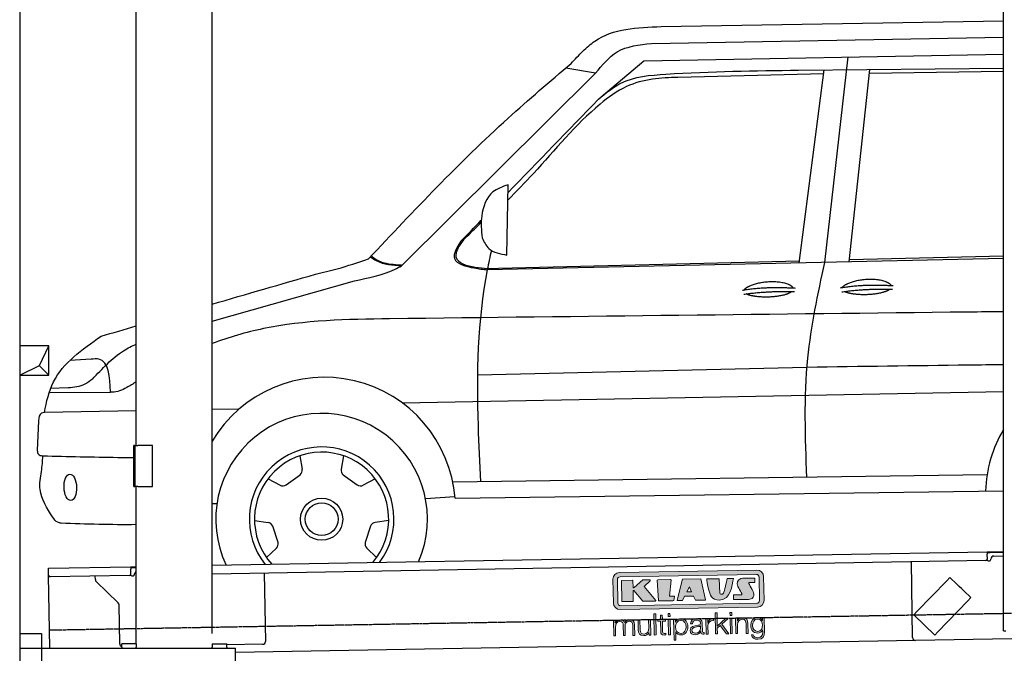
# Model space of a CAD drawing. Header units: millimetres. Extents: x 1073 to 6773, y 5741 to 11866.
# Tile 2 of 4: x 1073 to 4451, y 7995 to 10169. Entities that reach past the tile are written whole.
import ezdxf

# ---------------------------------------------------------------- set-up
doc = ezdxf.new("R2010")
doc.units = ezdxf.units.MM
doc.linetypes.add('GEN3', pattern=[6.25, 5, -1.25])
doc.layers.get('0').update_dxf_attribs({"lineweight": 25})
doc.layers.add('3', color=6, linetype='GEN3', lineweight=25)
doc.layers.add('breakthrough', color=1, linetype='Continuous', lineweight=25)
doc.layers.add('Car', color=10, linetype='Continuous')
doc.layers.add('Logo', color=7, linetype='Continuous')

# ---------------------------------------------------------------- blocks, each defined once
blk = doc.blocks.new('KLAUS')
at = {"layer": 'Logo', "true_color": 0x7b7b7a}
h = blk.add_hatch(color=8, dxfattribs=at)
h.dxf.hatch_style = 2
edge = h.paths.add_edge_path()
edge.add_spline(control_points=[(3.6, 29.09), (2.88, 29.09), (2.3, 28.51), (2.3, 27.8), (2.3, 27.8), (2.3, 16.11), (2.3, 16.11), (2.3, 15.39), (2.88, 14.81), (3.6, 14.81), (3.6, 14.81), (71.16, 14.81), (71.16, 14.81), (71.88, 14.81), (72.46, 15.39), (72.46, 16.11), (72.46, 16.11), (72.46, 27.8), (72.46, 27.8), (72.46, 28.51), (71.88, 29.09), (71.16, 29.09), (71.16, 29.09), (3.6, 29.09), (3.6, 29.09), (3.6, 29.09), (3.6, 29.09), (3.6, 29.09)], knot_values=[0, 0, 0, 0, 1, 1, 1, 2, 2, 2, 3, 3, 3, 4, 4, 4, 5, 5, 5, 6, 6, 6, 7, 7, 7, 8, 8, 8, 9, 9, 9, 9], degree=3, periodic=0)
edge = h.paths.add_edge_path()
edge.add_spline(control_points=[(3.35, 31.23), (3.35, 31.23), (71.47, 31.23), (71.47, 31.23), (73.26, 31.23), (74.71, 29.77), (74.71, 27.99), (74.71, 27.99), (74.71, 16.17), (74.71, 16.17), (74.71, 14.38), (73.26, 12.93), (71.47, 12.93), (71.47, 12.93), (3.35, 12.93), (3.35, 12.93), (1.56, 12.93), (0.11, 14.38), (0.11, 16.17), (0.11, 16.17), (0.11, 27.99), (0.11, 27.99), (0.11, 29.77), (1.56, 31.23), (3.35, 31.23), (3.35, 31.23), (3.35, 31.23), (3.35, 31.23)], knot_values=[0, 0, 0, 0, 1, 1, 1, 2, 2, 2, 3, 3, 3, 4, 4, 4, 5, 5, 5, 6, 6, 6, 7, 7, 7, 8, 8, 8, 9, 9, 9, 9], degree=3, periodic=0)
h = blk.add_hatch(color=8, dxfattribs=at)
h.dxf.hatch_style = 2
edge = h.paths.add_edge_path()
edge.add_spline(control_points=[(4.5, 27.33), (4.5, 27.33), (9.7, 27.33), (9.7, 27.33), (9.84, 27.33), (9.96, 27.22), (9.96, 27.08), (9.96, 27.08), (9.96, 23.69), (9.96, 23.69), (9.96, 23.69), (9.94, 23.64), (10.04, 23.59), (10.14, 23.53), (10.2, 23.57), (10.2, 23.57), (10.2, 23.57), (10.51, 23.75), (10.51, 23.75), (10.51, 23.75), (14.94, 27.33), (14.94, 27.33), (14.94, 27.33), (18.41, 27.33), (18.41, 27.33), (18.41, 27.33), (18.49, 27.33), (18.56, 27.2), (18.65, 27.04), (18.53, 26.91), (18.53, 26.91), (18.53, 26.91), (15.49, 24.11), (15.49, 24.11), (15.49, 24.11), (21.14, 17.06), (21.14, 17.06), (21.14, 17.06), (21.13, 16.91), (21.13, 16.91), (21.08, 16.84), (20.99, 16.82), (20.99, 16.82), (20.99, 16.82), (14.7, 16.82), (14.7, 16.82), (14.7, 16.82), (10.26, 22.17), (10.26, 22.17), (10.26, 22.17), (10.19, 22.24), (10.08, 22.21), (9.97, 22.18), (9.96, 22.11), (9.96, 22.11), (9.96, 22.11), (9.96, 17.08), (9.96, 17.08), (9.96, 16.94), (9.84, 16.82), (9.7, 16.82), (9.7, 16.82), (4.5, 16.82), (4.5, 16.82), (4.36, 16.82), (4.25, 16.94), (4.25, 17.08), (4.25, 17.08), (4.25, 27.08), (4.25, 27.08), (4.25, 27.22), (4.36, 27.33), (4.5, 27.33), (4.5, 27.33), (4.5, 27.33), (4.5, 27.33)], knot_values=[0, 0, 0, 0, 1, 1, 1, 2, 2, 2, 3, 3, 3, 4, 4, 4, 5, 5, 5, 6, 6, 6, 7, 7, 7, 8, 8, 8, 9, 9, 9, 10, 10, 10, 11, 11, 11, 12, 12, 12, 13, 13, 13, 14, 14, 14, 15, 15, 15, 16, 16, 16, 17, 17, 17, 18, 18, 18, 19, 19, 19, 20, 20, 20, 21, 21, 21, 22, 22, 22, 23, 23, 23, 24, 24, 24, 25, 25, 25, 25], degree=3, periodic=0)
h = blk.add_hatch(color=8, dxfattribs=at)
h.dxf.hatch_style = 2
h.paths.add_polyline_path([(22.42, 17.06), (21.97, 27.15), (22.24, 27.33), (28.55, 27.33), (28.86, 26.97), (28.01, 19.08), (30.26, 19.07), (30.44, 18.95), (30.08, 16.95), (29.49, 16.82), (22.6, 16.82)])
h = blk.add_hatch(color=8, dxfattribs=at)
h.paths.add_polyline_path([(36.52, 21.01), (38.93, 21.01), (37.87, 23.57)])
h.paths.add_polyline_path([(34.52, 27.33), (43.65, 27.33), (45.76, 16.94), (45.57, 16.82), (40.83, 16.82), (39.89, 18.95), (35.42, 18.95), (34.27, 16.82), (31.78, 16.82), (31.66, 17)])
h = blk.add_hatch(color=8, dxfattribs=at)
h.dxf.hatch_style = 2
edge = h.paths.add_edge_path()
edge.add_spline(control_points=[(52.69, 27.32), (52.69, 27.32), (52.88, 20.14), (52.88, 20.14), (53.01, 19.89), (53.2, 19.77), (53.43, 19.71), (53.91, 19.59), (54.43, 19.57), (54.64, 20.03), (55.23, 21.34), (56.27, 25.45), (56.6, 27.33), (56.6, 27.33), (59.77, 27.33), (59.77, 27.33), (58.77, 23.9), (58.56, 16.82), (52.63, 16.76), (48.72, 16.72), (48.01, 19.35), (47.27, 22.24), (46.89, 23.68), (46.54, 27.33), (46.54, 27.33), (46.54, 27.33), (52.69, 27.32), (52.69, 27.32), (52.69, 27.32), (52.69, 27.32), (52.69, 27.32)], knot_values=[0, 0, 0, 0, 1, 1, 1, 2, 2, 2, 3, 3, 3, 4, 4, 4, 5, 5, 5, 6, 6, 6, 7, 7, 7, 8, 8, 8, 9, 9, 9, 10, 10, 10, 10], degree=3, periodic=0)
h = blk.add_hatch(color=8, dxfattribs=at)
h.dxf.hatch_style = 2
edge = h.paths.add_edge_path()
edge.add_spline(control_points=[(64.46, 27.33), (64.46, 27.33), (70.31, 27.33), (70.31, 27.33), (70.31, 26.52), (70.31, 26.02), (70.31, 25.12), (70.31, 25.12), (67.3, 25.12), (67.3, 25.12), (67.24, 25.04), (67.25, 25.11), (67.25, 24.91), (67.25, 24.88), (69.73, 20.38), (69.73, 19.57), (69.73, 16.4), (67.22, 16.81), (65.9, 16.82), (65.9, 16.82), (59.59, 16.82), (59.59, 16.82), (59.59, 17.76), (59.59, 18.23), (59.59, 19.14), (59.59, 19.14), (63.75, 19.14), (63.75, 19.14), (63.82, 19.22), (63.81, 19.11), (63.81, 19.31), (63.81, 20.32), (61.58, 23.06), (61.58, 24.63), (61.58, 26.33), (62.83, 27.34), (64.46, 27.33), (64.46, 27.33), (64.46, 27.33), (64.46, 27.33)], knot_values=[0, 0, 0, 0, 1, 1, 1, 2, 2, 2, 3, 3, 3, 4, 4, 4, 5, 5, 5, 6, 6, 6, 7, 7, 7, 8, 8, 8, 9, 9, 9, 10, 10, 10, 11, 11, 11, 12, 12, 12, 13, 13, 13, 13], degree=3, periodic=0)
at = {"layer": 'Logo', "true_color": 0xef7c00}
h = blk.add_hatch(color=30, dxfattribs=at)
h.dxf.hatch_style = 2
h.paths.add_polyline_path([(20.07, 0), (20.99, 0), (20.99, 10.45), (20.07, 10.45)])
h = blk.add_hatch(color=30, dxfattribs=at)
h.dxf.hatch_style = 2
edge = h.paths.add_edge_path()
edge.add_spline(control_points=[(24.22, 9.82), (24.22, 9.82), (23.3, 9.82), (23.3, 9.82), (23.3, 9.82), (23.3, 7.55), (23.3, 7.55), (23.3, 7.55), (21.98, 7.55), (21.98, 7.55), (21.98, 7.55), (21.98, 6.78), (21.98, 6.78), (21.98, 6.78), (23.3, 6.78), (23.3, 6.78), (23.3, 6.78), (23.3, 1.61), (23.3, 1.61), (23.28, 0.32), (23.71, -0.09), (24.94, -0.09), (25.22, -0.09), (25.48, -0.06), (25.76, -0.06), (25.76, -0.06), (25.76, 0.73), (25.76, 0.73), (25.5, 0.7), (25.23, 0.69), (24.97, 0.69), (24.31, 0.73), (24.22, 1.08), (24.22, 1.68), (24.22, 1.68), (24.22, 6.78), (24.22, 6.78), (24.22, 6.78), (25.76, 6.78), (25.76, 6.78), (25.76, 6.78), (25.76, 7.55), (25.76, 7.55), (25.76, 7.55), (24.22, 7.55), (24.22, 7.55), (24.22, 7.55), (24.22, 9.82), (24.22, 9.82), (24.22, 9.82), (24.22, 9.82), (24.22, 9.82)], knot_values=[0, 0, 0, 0, 1, 1, 1, 2, 2, 2, 3, 3, 3, 4, 4, 4, 5, 5, 5, 6, 6, 6, 7, 7, 7, 8, 8, 8, 9, 9, 9, 10, 10, 10, 11, 11, 11, 12, 12, 12, 13, 13, 13, 14, 14, 14, 15, 15, 15, 16, 16, 16, 17, 17, 17, 17], degree=3, periodic=0)
h = blk.add_hatch(color=30, dxfattribs=at)
h.paths.add_polyline_path([(27.1, 0), (28.03, 0), (28.03, 7.55), (27.1, 7.55)])
h.paths.add_polyline_path([(27.1, 8.98), (28.03, 8.98), (28.03, 10.45), (27.1, 10.45)])
h = blk.add_hatch(color=30, dxfattribs=at)
h.dxf.hatch_style = 2
h.paths.add_polyline_path([(50.4, 0), (51.32, 0), (51.32, 2.87), (52.82, 4.11), (55.8, 0), (56.96, 0), (53.52, 4.76), (56.74, 7.55), (55.51, 7.55), (51.32, 3.89), (51.32, 10.45), (50.4, 10.45)])
h = blk.add_hatch(color=30, dxfattribs=at)
h.paths.add_polyline_path([(57.74, 0), (58.66, 0), (58.66, 7.55), (57.74, 7.55)])
h.paths.add_polyline_path([(57.74, 8.98), (58.66, 8.98), (58.66, 10.45), (57.74, 10.45)])
h = blk.add_hatch(color=30, dxfattribs=at)
h.dxf.hatch_style = 2
edge = h.paths.add_edge_path()
edge.add_spline(control_points=[(0, 0), (0, 0), (0.92, 0), (0.92, 0), (0.92, 0), (0.92, 4.22), (0.92, 4.22), (0.94, 5.8), (1.58, 7), (3.18, 7), (4.35, 7), (4.77, 6.15), (4.76, 5.12), (4.76, 5.12), (4.76, 0), (4.76, 0), (4.76, 0), (5.68, 0), (5.68, 0), (5.68, 0), (5.68, 4.27), (5.68, 4.27), (5.68, 5.68), (6.14, 7), (7.73, 7), (9.05, 7), (9.52, 6.32), (9.52, 5.08), (9.52, 5.08), (9.52, 0), (9.52, 0), (9.52, 0), (10.44, 0), (10.44, 0), (10.44, 0), (10.44, 5.12), (10.44, 5.12), (10.44, 6.91), (9.59, 7.77), (7.94, 7.77), (6.94, 7.77), (5.99, 7.29), (5.54, 6.3), (5.26, 7.29), (4.36, 7.77), (3.37, 7.77), (2.17, 7.77), (1.38, 7.19), (0.89, 6.28), (0.89, 6.28), (0.85, 6.28), (0.85, 6.28), (0.85, 6.28), (0.85, 7.55), (0.85, 7.55), (0.85, 7.55), (0, 7.55), (0, 7.55), (0, 7.55), (0, 0), (0, 0), (0, 0), (0, 0), (0, 0)], knot_values=[0, 0, 0, 0, 1, 1, 1, 2, 2, 2, 3, 3, 3, 4, 4, 4, 5, 5, 5, 6, 6, 6, 7, 7, 7, 8, 8, 8, 9, 9, 9, 10, 10, 10, 11, 11, 11, 12, 12, 12, 13, 13, 13, 14, 14, 14, 15, 15, 15, 16, 16, 16, 17, 17, 17, 18, 18, 18, 19, 19, 19, 20, 20, 20, 21, 21, 21, 21], degree=3, periodic=0)
h = blk.add_hatch(color=30, dxfattribs=at)
h.dxf.hatch_style = 2
edge = h.paths.add_edge_path()
edge.add_spline(control_points=[(18.31, 7.55), (18.31, 7.55), (17.39, 7.55), (17.39, 7.55), (17.39, 7.55), (17.39, 3.59), (17.39, 3.59), (17.39, 2.05), (16.7, 0.56), (15.12, 0.56), (13.66, 0.56), (13.15, 1.27), (13.1, 2.64), (13.1, 2.64), (13.1, 7.55), (13.1, 7.55), (13.1, 7.55), (12.18, 7.55), (12.18, 7.55), (12.18, 7.55), (12.18, 2.65), (12.18, 2.65), (12.18, 0.89), (12.93, -0.22), (14.83, -0.22), (15.96, -0.22), (16.95, 0.35), (17.44, 1.36), (17.44, 1.36), (17.47, 1.36), (17.47, 1.36), (17.47, 1.36), (17.47, 0), (17.47, 0), (17.47, 0), (18.31, 0), (18.31, 0), (18.31, 0), (18.31, 7.55), (18.31, 7.55), (18.31, 7.55), (18.31, 7.55), (18.31, 7.55)], knot_values=[0, 0, 0, 0, 1, 1, 1, 2, 2, 2, 3, 3, 3, 4, 4, 4, 5, 5, 5, 6, 6, 6, 7, 7, 7, 8, 8, 8, 9, 9, 9, 10, 10, 10, 11, 11, 11, 12, 12, 12, 13, 13, 13, 14, 14, 14, 14], degree=3, periodic=0)
h = blk.add_hatch(color=30, dxfattribs=at)
edge = h.paths.add_edge_path()
edge.add_spline(control_points=[(35.84, 3.78), (35.84, 2.21), (35.12, 0.56), (33.37, 0.56), (31.4, 0.56), (30.72, 2.21), (30.72, 3.78), (30.72, 5.49), (31.33, 7), (33.37, 7), (35.12, 7), (35.84, 5.34), (35.84, 3.78), (35.84, 3.78), (35.84, 3.78), (35.84, 3.78)], knot_values=[0, 0, 0, 0, 1, 1, 1, 2, 2, 2, 3, 3, 3, 4, 4, 4, 5, 5, 5, 5], degree=3, periodic=0)
edge = h.paths.add_edge_path()
edge.add_spline(control_points=[(29.79, -2.8), (29.79, -2.8), (30.72, -2.8), (30.72, -2.8), (30.72, -2.8), (30.72, 1.43), (30.72, 1.43), (30.72, 1.43), (30.74, 1.43), (30.74, 1.43), (31.14, 0.35), (32.24, -0.22), (33.37, -0.22), (35.66, -0.22), (36.76, 1.64), (36.76, 3.78), (36.76, 5.91), (35.66, 7.77), (33.37, 7.77), (32.15, 7.77), (31.1, 7.14), (30.67, 6.12), (30.67, 6.12), (30.64, 6.12), (30.64, 6.12), (30.64, 6.12), (30.64, 7.55), (30.64, 7.55), (30.64, 7.55), (29.79, 7.55), (29.79, 7.55), (29.79, 7.55), (29.79, -2.8), (29.79, -2.8), (29.79, -2.8), (29.79, -2.8), (29.79, -2.8)], knot_values=[0, 0, 0, 0, 1, 1, 1, 2, 2, 2, 3, 3, 3, 4, 4, 4, 5, 5, 5, 6, 6, 6, 7, 7, 7, 8, 8, 8, 9, 9, 9, 10, 10, 10, 11, 11, 11, 12, 12, 12, 12], degree=3, periodic=0)
h = blk.add_hatch(color=30, dxfattribs=at)
edge = h.paths.add_edge_path()
edge.add_spline(control_points=[(43.03, 2.93), (43.04, 1.45), (41.8, 0.56), (40.39, 0.56), (39.53, 0.56), (38.71, 1.13), (38.71, 2.05), (38.71, 3.53), (40.66, 3.51), (42.22, 3.79), (42.47, 3.84), (42.88, 3.91), (43, 4.13), (43, 4.13), (43.03, 4.13), (43.03, 4.13), (43.03, 4.13), (43.03, 2.93), (43.03, 2.93), (43.03, 2.93), (43.03, 2.93), (43.03, 2.93)], knot_values=[0, 0, 0, 0, 1, 1, 1, 2, 2, 2, 3, 3, 3, 4, 4, 4, 5, 5, 5, 6, 6, 6, 7, 7, 7, 7], degree=3, periodic=0)
edge = h.paths.add_edge_path()
edge.add_spline(control_points=[(39.03, 5.24), (39.06, 6.47), (39.91, 7), (41.05, 7), (42.14, 7), (43.03, 6.69), (43.03, 5.45), (43.03, 4.61), (42.6, 4.51), (41.84, 4.42), (39.85, 4.19), (37.79, 4.11), (37.79, 1.99), (37.79, 0.47), (38.93, -0.22), (40.32, -0.22), (41.77, -0.22), (42.43, 0.34), (43.07, 1.32), (43.07, 1.32), (43.1, 1.32), (43.1, 1.32), (43.1, 0.53), (43.25, 0), (44.19, 0), (44.43, 0), (44.58, 0.01), (44.79, 0.06), (44.79, 0.06), (44.79, 0.83), (44.79, 0.83), (44.71, 0.81), (44.6, 0.78), (44.49, 0.78), (44.13, 0.78), (43.95, 0.98), (43.95, 1.33), (43.95, 1.33), (43.95, 5.34), (43.95, 5.34), (43.95, 7.36), (42.5, 7.77), (41.17, 7.77), (39.44, 7.77), (38.2, 7.01), (38.11, 5.24), (38.11, 5.24), (39.03, 5.24), (39.03, 5.24), (39.03, 5.24), (39.03, 5.24), (39.03, 5.24)], knot_values=[0, 0, 0, 0, 1, 1, 1, 2, 2, 2, 3, 3, 3, 4, 4, 4, 5, 5, 5, 6, 6, 6, 7, 7, 7, 8, 8, 8, 9, 9, 9, 10, 10, 10, 11, 11, 11, 12, 12, 12, 13, 13, 13, 14, 14, 14, 15, 15, 15, 16, 16, 16, 17, 17, 17, 17], degree=3, periodic=0)
h = blk.add_hatch(color=30, dxfattribs=at)
h.dxf.hatch_style = 2
edge = h.paths.add_edge_path()
edge.add_spline(control_points=[(45.79, 0), (45.79, 0), (46.71, 0), (46.71, 0), (46.71, 0), (46.71, 4.03), (46.71, 4.03), (46.71, 5.59), (47.85, 6.82), (49.52, 6.73), (49.52, 6.73), (49.52, 7.66), (49.52, 7.66), (48.16, 7.72), (47.14, 7), (46.67, 5.78), (46.67, 5.78), (46.64, 5.78), (46.64, 5.78), (46.64, 5.78), (46.64, 7.55), (46.64, 7.55), (46.64, 7.55), (45.79, 7.55), (45.79, 7.55), (45.79, 7.55), (45.79, 0), (45.79, 0), (45.79, 0), (45.79, 0), (45.79, 0)], knot_values=[0, 0, 0, 0, 1, 1, 1, 2, 2, 2, 3, 3, 3, 4, 4, 4, 5, 5, 5, 6, 6, 6, 7, 7, 7, 8, 8, 8, 9, 9, 9, 10, 10, 10, 10], degree=3, periodic=0)
h = blk.add_hatch(color=30, dxfattribs=at)
h.dxf.hatch_style = 2
edge = h.paths.add_edge_path()
edge.add_spline(control_points=[(60.41, 0), (60.41, 0), (61.33, 0), (61.33, 0), (61.33, 0), (61.33, 4.41), (61.33, 4.41), (61.36, 5.89), (62.24, 7), (63.7, 7), (65.2, 7), (65.62, 6.02), (65.62, 4.71), (65.62, 4.71), (65.62, 0), (65.62, 0), (65.62, 0), (66.54, 0), (66.54, 0), (66.54, 0), (66.54, 4.86), (66.54, 4.86), (66.54, 6.66), (65.9, 7.77), (63.78, 7.77), (62.71, 7.77), (61.7, 7.16), (61.36, 6.25), (61.36, 6.25), (61.33, 6.25), (61.33, 6.25), (61.33, 6.25), (61.33, 7.55), (61.33, 7.55), (61.33, 7.55), (60.41, 7.55), (60.41, 7.55), (60.41, 7.55), (60.41, 0), (60.41, 0), (60.41, 0), (60.41, 0), (60.41, 0)], knot_values=[0, 0, 0, 0, 1, 1, 1, 2, 2, 2, 3, 3, 3, 4, 4, 4, 5, 5, 5, 6, 6, 6, 7, 7, 7, 8, 8, 8, 9, 9, 9, 10, 10, 10, 11, 11, 11, 12, 12, 12, 13, 13, 13, 14, 14, 14, 14], degree=3, periodic=0)
h = blk.add_hatch(color=30, dxfattribs=at)
edge = h.paths.add_edge_path()
edge.add_spline(control_points=[(71.32, 0.86), (69.62, 0.86), (68.83, 2.34), (68.83, 3.86), (68.83, 5.43), (69.56, 7), (71.32, 7), (73.06, 7), (73.75, 5.34), (73.75, 3.86), (73.75, 2.33), (72.91, 0.86), (71.32, 0.86), (71.32, 0.86), (71.32, 0.86), (71.32, 0.86)], knot_values=[0, 0, 0, 0, 1, 1, 1, 2, 2, 2, 3, 3, 3, 4, 4, 4, 5, 5, 5, 5], degree=3, periodic=0)
edge = h.paths.add_edge_path()
edge.add_spline(control_points=[(74.67, 7.55), (74.67, 7.55), (73.75, 7.55), (73.75, 7.55), (73.75, 7.55), (73.75, 6.25), (73.75, 6.25), (73.75, 6.25), (73.72, 6.25), (73.72, 6.25), (73.35, 7.09), (72.41, 7.77), (71.32, 7.77), (69.13, 7.77), (67.9, 6.05), (67.9, 3.97), (67.9, 1.82), (68.9, 0.09), (71.32, 0.09), (72.4, 0.09), (73.29, 0.72), (73.72, 1.64), (73.72, 1.64), (73.75, 1.64), (73.75, 1.64), (73.75, 1.64), (73.75, 0.61), (73.75, 0.61), (73.75, -1.23), (73.01, -2.24), (71.32, -2.24), (70.29, -2.24), (69.31, -1.85), (69.1, -0.73), (69.1, -0.73), (68.18, -0.73), (68.18, -0.73), (68.31, -2.34), (69.81, -3.02), (71.32, -3.02), (73.79, -3.02), (74.65, -1.64), (74.67, 0.61), (74.67, 0.61), (74.67, 7.55), (74.67, 7.55), (74.67, 7.55), (74.67, 7.55), (74.67, 7.55)], knot_values=[0, 0, 0, 0, 1, 1, 1, 2, 2, 2, 3, 3, 3, 4, 4, 4, 5, 5, 5, 6, 6, 6, 7, 7, 7, 8, 8, 8, 9, 9, 9, 10, 10, 10, 11, 11, 11, 12, 12, 12, 13, 13, 13, 14, 14, 14, 15, 15, 15, 16, 16, 16, 16], degree=3, periodic=0)
at = {"layer": 'Logo', "lineweight": 0}
for points in [[(22.42, 17.06), (21.97, 27.15), (22.24, 27.33), (28.55, 27.33), (28.86, 26.97), (28.01, 19.08), (30.26, 19.07), (30.44, 18.95), (30.08, 16.95), (29.49, 16.82), (22.6, 16.82), (22.42, 17.06), (22.42, 17.06)], [(34.52, 27.33), (43.65, 27.33), (45.76, 16.94), (45.57, 16.82), (40.83, 16.82), (39.89, 18.95), (35.42, 18.95), (34.27, 16.82), (31.78, 16.82), (31.66, 17), (34.52, 27.33), (34.52, 27.33)], [(36.52, 21.01), (38.93, 21.01), (37.87, 23.57), (36.52, 21.01), (36.52, 21.01)], [(20.07, 0), (20.99, 0), (20.99, 10.45), (20.07, 10.45), (20.07, 0), (20.07, 0)], [(27.1, 8.98), (28.03, 8.98), (28.03, 10.45), (27.1, 10.45), (27.1, 8.98), (27.1, 8.98)], [(50.4, 0), (51.32, 0), (51.32, 2.87), (52.82, 4.11), (55.8, 0), (56.96, 0), (53.52, 4.76), (56.74, 7.55), (55.51, 7.55), (51.32, 3.89), (51.32, 10.45), (50.4, 10.45), (50.4, 0), (50.4, 0)], [(57.74, 8.98), (58.66, 8.98), (58.66, 10.45), (57.74, 10.45), (57.74, 8.98), (57.74, 8.98)], [(27.1, 0), (28.03, 0), (28.03, 7.55), (27.1, 7.55), (27.1, 0), (27.1, 0)], [(57.74, 0), (58.66, 0), (58.66, 7.55), (57.74, 7.55), (57.74, 0), (57.74, 0)]]:
    blk.add_lwpolyline(points, dxfattribs=at)
for points, knots in [([(3.35, 31.23), (3.35, 31.23), (71.47, 31.23), (71.47, 31.23), (73.26, 31.23), (74.71, 29.77), (74.71, 27.99), (74.71, 27.99), (74.71, 16.17), (74.71, 16.17), (74.71, 14.38), (73.26, 12.93), (71.47, 12.93), (71.47, 12.93), (3.35, 12.93), (3.35, 12.93), (1.56, 12.93), (0.11, 14.38), (0.11, 16.17), (0.11, 16.17), (0.11, 27.99), (0.11, 27.99), (0.11, 29.77), (1.56, 31.23), (3.35, 31.23), (3.35, 31.23), (3.35, 31.23), (3.35, 31.23)], [0, 0, 0, 0, 1, 1, 1, 2, 2, 2, 3, 3, 3, 4, 4, 4, 5, 5, 5, 6, 6, 6, 7, 7, 7, 8, 8, 8, 9, 9, 9, 9]), ([(3.6, 29.09), (2.88, 29.09), (2.3, 28.51), (2.3, 27.8), (2.3, 27.8), (2.3, 16.11), (2.3, 16.11), (2.3, 15.39), (2.88, 14.81), (3.6, 14.81), (3.6, 14.81), (71.16, 14.81), (71.16, 14.81), (71.88, 14.81), (72.46, 15.39), (72.46, 16.11), (72.46, 16.11), (72.46, 27.8), (72.46, 27.8), (72.46, 28.51), (71.88, 29.09), (71.16, 29.09), (71.16, 29.09), (3.6, 29.09), (3.6, 29.09), (3.6, 29.09), (3.6, 29.09), (3.6, 29.09)], [0, 0, 0, 0, 1, 1, 1, 2, 2, 2, 3, 3, 3, 4, 4, 4, 5, 5, 5, 6, 6, 6, 7, 7, 7, 8, 8, 8, 9, 9, 9, 9]), ([(4.5, 27.33), (4.5, 27.33), (9.7, 27.33), (9.7, 27.33), (9.84, 27.33), (9.96, 27.22), (9.96, 27.08), (9.96, 27.08), (9.96, 23.69), (9.96, 23.69), (9.96, 23.69), (9.94, 23.64), (10.04, 23.59), (10.14, 23.53), (10.2, 23.57), (10.2, 23.57), (10.2, 23.57), (10.51, 23.75), (10.51, 23.75), (10.51, 23.75), (14.94, 27.33), (14.94, 27.33), (14.94, 27.33), (18.41, 27.33), (18.41, 27.33), (18.41, 27.33), (18.49, 27.33), (18.56, 27.2), (18.65, 27.04), (18.53, 26.91), (18.53, 26.91), (18.53, 26.91), (15.49, 24.11), (15.49, 24.11), (15.49, 24.11), (21.14, 17.06), (21.14, 17.06), (21.14, 17.06), (21.13, 16.91), (21.13, 16.91), (21.08, 16.84), (20.99, 16.82), (20.99, 16.82), (20.99, 16.82), (14.7, 16.82), (14.7, 16.82), (14.7, 16.82), (10.26, 22.17), (10.26, 22.17), (10.26, 22.17), (10.19, 22.24), (10.08, 22.21), (9.97, 22.18), (9.96, 22.11), (9.96, 22.11), (9.96, 22.11), (9.96, 17.08), (9.96, 17.08), (9.96, 16.94), (9.84, 16.82), (9.7, 16.82), (9.7, 16.82), (4.5, 16.82), (4.5, 16.82), (4.36, 16.82), (4.25, 16.94), (4.25, 17.08), (4.25, 17.08), (4.25, 27.08), (4.25, 27.08), (4.25, 27.22), (4.36, 27.33), (4.5, 27.33), (4.5, 27.33), (4.5, 27.33), (4.5, 27.33)], [0, 0, 0, 0, 1, 1, 1, 2, 2, 2, 3, 3, 3, 4, 4, 4, 5, 5, 5, 6, 6, 6, 7, 7, 7, 8, 8, 8, 9, 9, 9, 10, 10, 10, 11, 11, 11, 12, 12, 12, 13, 13, 13, 14, 14, 14, 15, 15, 15, 16, 16, 16, 17, 17, 17, 18, 18, 18, 19, 19, 19, 20, 20, 20, 21, 21, 21, 22, 22, 22, 23, 23, 23, 24, 24, 24, 25, 25, 25, 25]), ([(52.69, 27.32), (52.69, 27.32), (52.88, 20.14), (52.88, 20.14), (53.01, 19.89), (53.2, 19.77), (53.43, 19.71), (53.91, 19.59), (54.43, 19.57), (54.64, 20.03), (55.23, 21.34), (56.27, 25.45), (56.6, 27.33), (56.6, 27.33), (59.77, 27.33), (59.77, 27.33), (58.77, 23.9), (58.56, 16.82), (52.63, 16.76), (48.72, 16.72), (48.01, 19.35), (47.27, 22.24), (46.89, 23.68), (46.54, 27.33), (46.54, 27.33), (46.54, 27.33), (52.69, 27.32), (52.69, 27.32), (52.69, 27.32), (52.69, 27.32), (52.69, 27.32)], [0, 0, 0, 0, 1, 1, 1, 2, 2, 2, 3, 3, 3, 4, 4, 4, 5, 5, 5, 6, 6, 6, 7, 7, 7, 8, 8, 8, 9, 9, 9, 10, 10, 10, 10]), ([(64.46, 27.33), (64.46, 27.33), (70.31, 27.33), (70.31, 27.33), (70.31, 26.52), (70.31, 26.02), (70.31, 25.12), (70.31, 25.12), (67.3, 25.12), (67.3, 25.12), (67.24, 25.04), (67.25, 25.11), (67.25, 24.91), (67.25, 24.88), (69.73, 20.38), (69.73, 19.57), (69.73, 16.4), (67.22, 16.81), (65.9, 16.82), (65.9, 16.82), (59.59, 16.82), (59.59, 16.82), (59.59, 17.76), (59.59, 18.23), (59.59, 19.14), (59.59, 19.14), (63.75, 19.14), (63.75, 19.14), (63.82, 19.22), (63.81, 19.11), (63.81, 19.31), (63.81, 20.32), (61.58, 23.06), (61.58, 24.63), (61.58, 26.33), (62.83, 27.34), (64.46, 27.33), (64.46, 27.33), (64.46, 27.33), (64.46, 27.33)], [0, 0, 0, 0, 1, 1, 1, 2, 2, 2, 3, 3, 3, 4, 4, 4, 5, 5, 5, 6, 6, 6, 7, 7, 7, 8, 8, 8, 9, 9, 9, 10, 10, 10, 11, 11, 11, 12, 12, 12, 13, 13, 13, 13]), ([(24.22, 9.82), (24.22, 9.82), (23.3, 9.82), (23.3, 9.82), (23.3, 9.82), (23.3, 7.55), (23.3, 7.55), (23.3, 7.55), (21.98, 7.55), (21.98, 7.55), (21.98, 7.55), (21.98, 6.78), (21.98, 6.78), (21.98, 6.78), (23.3, 6.78), (23.3, 6.78), (23.3, 6.78), (23.3, 1.61), (23.3, 1.61), (23.28, 0.32), (23.71, -0.09), (24.94, -0.09), (25.22, -0.09), (25.48, -0.06), (25.76, -0.06), (25.76, -0.06), (25.76, 0.73), (25.76, 0.73), (25.5, 0.7), (25.23, 0.69), (24.97, 0.69), (24.31, 0.73), (24.22, 1.08), (24.22, 1.68), (24.22, 1.68), (24.22, 6.78), (24.22, 6.78), (24.22, 6.78), (25.76, 6.78), (25.76, 6.78), (25.76, 6.78), (25.76, 7.55), (25.76, 7.55), (25.76, 7.55), (24.22, 7.55), (24.22, 7.55), (24.22, 7.55), (24.22, 9.82), (24.22, 9.82), (24.22, 9.82), (24.22, 9.82), (24.22, 9.82)], [0, 0, 0, 0, 1, 1, 1, 2, 2, 2, 3, 3, 3, 4, 4, 4, 5, 5, 5, 6, 6, 6, 7, 7, 7, 8, 8, 8, 9, 9, 9, 10, 10, 10, 11, 11, 11, 12, 12, 12, 13, 13, 13, 14, 14, 14, 15, 15, 15, 16, 16, 16, 17, 17, 17, 17]), ([(0, 0), (0, 0), (0.92, 0), (0.92, 0), (0.92, 0), (0.92, 4.22), (0.92, 4.22), (0.94, 5.8), (1.58, 7), (3.18, 7), (4.35, 7), (4.77, 6.15), (4.76, 5.12), (4.76, 5.12), (4.76, 0), (4.76, 0), (4.76, 0), (5.68, 0), (5.68, 0), (5.68, 0), (5.68, 4.27), (5.68, 4.27), (5.68, 5.68), (6.14, 7), (7.73, 7), (9.05, 7), (9.52, 6.32), (9.52, 5.08), (9.52, 5.08), (9.52, 0), (9.52, 0), (9.52, 0), (10.44, 0), (10.44, 0), (10.44, 0), (10.44, 5.12), (10.44, 5.12), (10.44, 6.91), (9.59, 7.77), (7.94, 7.77), (6.94, 7.77), (5.99, 7.29), (5.54, 6.3), (5.26, 7.29), (4.36, 7.77), (3.37, 7.77), (2.17, 7.77), (1.38, 7.19), (0.89, 6.28), (0.89, 6.28), (0.85, 6.28), (0.85, 6.28), (0.85, 6.28), (0.85, 7.55), (0.85, 7.55), (0.85, 7.55), (0, 7.55), (0, 7.55), (0, 7.55), (0, 0), (0, 0), (0, 0), (0, 0), (0, 0)], [0, 0, 0, 0, 1, 1, 1, 2, 2, 2, 3, 3, 3, 4, 4, 4, 5, 5, 5, 6, 6, 6, 7, 7, 7, 8, 8, 8, 9, 9, 9, 10, 10, 10, 11, 11, 11, 12, 12, 12, 13, 13, 13, 14, 14, 14, 15, 15, 15, 16, 16, 16, 17, 17, 17, 18, 18, 18, 19, 19, 19, 20, 20, 20, 21, 21, 21, 21]), ([(18.31, 7.55), (18.31, 7.55), (17.39, 7.55), (17.39, 7.55), (17.39, 7.55), (17.39, 3.59), (17.39, 3.59), (17.39, 2.05), (16.7, 0.56), (15.12, 0.56), (13.66, 0.56), (13.15, 1.27), (13.1, 2.64), (13.1, 2.64), (13.1, 7.55), (13.1, 7.55), (13.1, 7.55), (12.18, 7.55), (12.18, 7.55), (12.18, 7.55), (12.18, 2.65), (12.18, 2.65), (12.18, 0.89), (12.93, -0.22), (14.83, -0.22), (15.96, -0.22), (16.95, 0.35), (17.44, 1.36), (17.44, 1.36), (17.47, 1.36), (17.47, 1.36), (17.47, 1.36), (17.47, 0), (17.47, 0), (17.47, 0), (18.31, 0), (18.31, 0), (18.31, 0), (18.31, 7.55), (18.31, 7.55), (18.31, 7.55), (18.31, 7.55), (18.31, 7.55)], [0, 0, 0, 0, 1, 1, 1, 2, 2, 2, 3, 3, 3, 4, 4, 4, 5, 5, 5, 6, 6, 6, 7, 7, 7, 8, 8, 8, 9, 9, 9, 10, 10, 10, 11, 11, 11, 12, 12, 12, 13, 13, 13, 14, 14, 14, 14]), ([(29.79, -2.8), (29.79, -2.8), (30.72, -2.8), (30.72, -2.8), (30.72, -2.8), (30.72, 1.43), (30.72, 1.43), (30.72, 1.43), (30.74, 1.43), (30.74, 1.43), (31.14, 0.35), (32.24, -0.22), (33.37, -0.22), (35.66, -0.22), (36.76, 1.64), (36.76, 3.78), (36.76, 5.91), (35.66, 7.77), (33.37, 7.77), (32.15, 7.77), (31.1, 7.14), (30.67, 6.12), (30.67, 6.12), (30.64, 6.12), (30.64, 6.12), (30.64, 6.12), (30.64, 7.55), (30.64, 7.55), (30.64, 7.55), (29.79, 7.55), (29.79, 7.55), (29.79, 7.55), (29.79, -2.8), (29.79, -2.8), (29.79, -2.8), (29.79, -2.8), (29.79, -2.8)], [0, 0, 0, 0, 1, 1, 1, 2, 2, 2, 3, 3, 3, 4, 4, 4, 5, 5, 5, 6, 6, 6, 7, 7, 7, 8, 8, 8, 9, 9, 9, 10, 10, 10, 11, 11, 11, 12, 12, 12, 12]), ([(35.84, 3.78), (35.84, 2.21), (35.12, 0.56), (33.37, 0.56), (31.4, 0.56), (30.72, 2.21), (30.72, 3.78), (30.72, 5.49), (31.33, 7), (33.37, 7), (35.12, 7), (35.84, 5.34), (35.84, 3.78), (35.84, 3.78), (35.84, 3.78), (35.84, 3.78)], [0, 0, 0, 0, 1, 1, 1, 2, 2, 2, 3, 3, 3, 4, 4, 4, 5, 5, 5, 5]), ([(39.03, 5.24), (39.06, 6.47), (39.91, 7), (41.05, 7), (42.14, 7), (43.03, 6.69), (43.03, 5.45), (43.03, 4.61), (42.6, 4.51), (41.84, 4.42), (39.85, 4.19), (37.79, 4.11), (37.79, 1.99), (37.79, 0.47), (38.93, -0.22), (40.32, -0.22), (41.77, -0.22), (42.43, 0.34), (43.07, 1.32), (43.07, 1.32), (43.1, 1.32), (43.1, 1.32), (43.1, 0.53), (43.25, 0), (44.19, 0), (44.43, 0), (44.58, 0.01), (44.79, 0.06), (44.79, 0.06), (44.79, 0.83), (44.79, 0.83), (44.71, 0.81), (44.6, 0.78), (44.49, 0.78), (44.13, 0.78), (43.95, 0.98), (43.95, 1.33), (43.95, 1.33), (43.95, 5.34), (43.95, 5.34), (43.95, 7.36), (42.5, 7.77), (41.17, 7.77), (39.44, 7.77), (38.2, 7.01), (38.11, 5.24), (38.11, 5.24), (39.03, 5.24), (39.03, 5.24), (39.03, 5.24), (39.03, 5.24), (39.03, 5.24)], [0, 0, 0, 0, 1, 1, 1, 2, 2, 2, 3, 3, 3, 4, 4, 4, 5, 5, 5, 6, 6, 6, 7, 7, 7, 8, 8, 8, 9, 9, 9, 10, 10, 10, 11, 11, 11, 12, 12, 12, 13, 13, 13, 14, 14, 14, 15, 15, 15, 16, 16, 16, 17, 17, 17, 17]), ([(45.79, 0), (45.79, 0), (46.71, 0), (46.71, 0), (46.71, 0), (46.71, 4.03), (46.71, 4.03), (46.71, 5.59), (47.85, 6.82), (49.52, 6.73), (49.52, 6.73), (49.52, 7.66), (49.52, 7.66), (48.16, 7.72), (47.14, 7), (46.67, 5.78), (46.67, 5.78), (46.64, 5.78), (46.64, 5.78), (46.64, 5.78), (46.64, 7.55), (46.64, 7.55), (46.64, 7.55), (45.79, 7.55), (45.79, 7.55), (45.79, 7.55), (45.79, 0), (45.79, 0), (45.79, 0), (45.79, 0), (45.79, 0)], [0, 0, 0, 0, 1, 1, 1, 2, 2, 2, 3, 3, 3, 4, 4, 4, 5, 5, 5, 6, 6, 6, 7, 7, 7, 8, 8, 8, 9, 9, 9, 10, 10, 10, 10]), ([(60.41, 0), (60.41, 0), (61.33, 0), (61.33, 0), (61.33, 0), (61.33, 4.41), (61.33, 4.41), (61.36, 5.89), (62.24, 7), (63.7, 7), (65.2, 7), (65.62, 6.02), (65.62, 4.71), (65.62, 4.71), (65.62, 0), (65.62, 0), (65.62, 0), (66.54, 0), (66.54, 0), (66.54, 0), (66.54, 4.86), (66.54, 4.86), (66.54, 6.66), (65.9, 7.77), (63.78, 7.77), (62.71, 7.77), (61.7, 7.16), (61.36, 6.25), (61.36, 6.25), (61.33, 6.25), (61.33, 6.25), (61.33, 6.25), (61.33, 7.55), (61.33, 7.55), (61.33, 7.55), (60.41, 7.55), (60.41, 7.55), (60.41, 7.55), (60.41, 0), (60.41, 0), (60.41, 0), (60.41, 0), (60.41, 0)], [0, 0, 0, 0, 1, 1, 1, 2, 2, 2, 3, 3, 3, 4, 4, 4, 5, 5, 5, 6, 6, 6, 7, 7, 7, 8, 8, 8, 9, 9, 9, 10, 10, 10, 11, 11, 11, 12, 12, 12, 13, 13, 13, 14, 14, 14, 14]), ([(74.67, 7.55), (74.67, 7.55), (73.75, 7.55), (73.75, 7.55), (73.75, 7.55), (73.75, 6.25), (73.75, 6.25), (73.75, 6.25), (73.72, 6.25), (73.72, 6.25), (73.35, 7.09), (72.41, 7.77), (71.32, 7.77), (69.13, 7.77), (67.9, 6.05), (67.9, 3.97), (67.9, 1.82), (68.9, 0.09), (71.32, 0.09), (72.4, 0.09), (73.29, 0.72), (73.72, 1.64), (73.72, 1.64), (73.75, 1.64), (73.75, 1.64), (73.75, 1.64), (73.75, 0.61), (73.75, 0.61), (73.75, -1.23), (73.01, -2.24), (71.32, -2.24), (70.29, -2.24), (69.31, -1.85), (69.1, -0.73), (69.1, -0.73), (68.18, -0.73), (68.18, -0.73), (68.31, -2.34), (69.81, -3.02), (71.32, -3.02), (73.79, -3.02), (74.65, -1.64), (74.67, 0.61), (74.67, 0.61), (74.67, 7.55), (74.67, 7.55), (74.67, 7.55), (74.67, 7.55), (74.67, 7.55)], [0, 0, 0, 0, 1, 1, 1, 2, 2, 2, 3, 3, 3, 4, 4, 4, 5, 5, 5, 6, 6, 6, 7, 7, 7, 8, 8, 8, 9, 9, 9, 10, 10, 10, 11, 11, 11, 12, 12, 12, 13, 13, 13, 14, 14, 14, 15, 15, 15, 16, 16, 16, 16]), ([(71.32, 0.86), (69.62, 0.86), (68.83, 2.34), (68.83, 3.86), (68.83, 5.43), (69.56, 7), (71.32, 7), (73.06, 7), (73.75, 5.34), (73.75, 3.86), (73.75, 2.33), (72.91, 0.86), (71.32, 0.86), (71.32, 0.86), (71.32, 0.86), (71.32, 0.86)], [0, 0, 0, 0, 1, 1, 1, 2, 2, 2, 3, 3, 3, 4, 4, 4, 5, 5, 5, 5]), ([(43.03, 2.93), (43.04, 1.45), (41.8, 0.56), (40.39, 0.56), (39.53, 0.56), (38.71, 1.13), (38.71, 2.05), (38.71, 3.53), (40.66, 3.51), (42.22, 3.79), (42.47, 3.84), (42.88, 3.91), (43, 4.13), (43, 4.13), (43.03, 4.13), (43.03, 4.13), (43.03, 4.13), (43.03, 2.93), (43.03, 2.93), (43.03, 2.93), (43.03, 2.93), (43.03, 2.93)], [0, 0, 0, 0, 1, 1, 1, 2, 2, 2, 3, 3, 3, 4, 4, 4, 5, 5, 5, 6, 6, 6, 7, 7, 7, 7])]:
    blk.add_open_spline(points, degree=3, knots=knots, dxfattribs=at)

msp = doc.modelspace()

# ---------------------------------------------------------------- linework, layer by layer
for p, q in [((1072.8, 11365.9), (1072.8, 5915.9)), ((1472.8, 8708), (1472.8, 10583)), ((1732.8, 8063), (1732.8, 10583)), ((4447.6, 8072.5), (4447.6, 10219.5)), ((1467.8, 8708), (1463.8, 8708)), ((1463.8, 8568), (1463.8, 8708)), ((1467.8, 8708), (1477.8, 8708)), ((1467.8, 8708), (1467.8, 8568)), ((1527.8, 8708), (1477.8, 8708)), ((1527.8, 8568), (1527.8, 8708)), ((1463.8, 8568), (1467.8, 8568)), ((1477.8, 8568), (1467.8, 8568)), ((1472.8, 8027.8), (1472.8, 8568)), ((1477.8, 8568), (1527.8, 8568)), ((4392.1, 8343.5), (4402.1, 8343.7)), ((4402.1, 8343.7), (4447.6, 8344.5)), ((1732.8, 8297.1), (4392.1, 8343.5)), ((4387.6, 8313.4), (1732.8, 8267.1)), ((4392.1, 8343.5), (4392.2, 8335.5)), ((4402.2, 8339.7), (4392.2, 8339.5)), ((4392.5, 8318.5), (4392.2, 8335.5)), ((4395.1, 8312.5), (4400.1, 8312.6)), ((4447.6, 8340.5), (4402.2, 8339.7)), ((4405, 8317.7), (4405, 8318.7)), ((4414.8, 8328.9), (4447.6, 8329.5)), ((1171.6, 8287.3), (1454, 8292.2)), ((1171.7, 8279.3), (1171.6, 8287.3)), ((1172, 8262.3), (1171.7, 8279.3)), ((1454, 8292.2), (1464, 8292.4)), ((1454, 8292.2), (1454.2, 8284.2)), ((1464.1, 8288.4), (1454.1, 8288.2)), ((1454.5, 8267.2), (1454.2, 8284.2)), ((1464, 8292.4), (1472.8, 8292.5)), ((1472.8, 8288.5), (1464.1, 8288.4)), ((4136.2, 8049), (4131.7, 8308.9)), ((1176.4, 8013), (1172, 8262.3)), ((1449.6, 8262.1), (1177.1, 8257.4)), ((1332.3, 8248.2), (1332.1, 8260.1)), ((1457.1, 8261.3), (1462.1, 8261.3)), ((1467, 8266.4), (1467, 8267.4)), ((1912, 8270.2), (1916.1, 8036.2)), ((4150.9, 8138.6), (4253.1, 8244.3)), ((4264.2, 8255.8), (4253.1, 8244.3)), ((4264.2, 8255.8), (4336.1, 8186.4)), ((1410.8, 8168.4), (1335.3, 8241.2)), ((4297.2, 8224.6), (4303.7, 8218.3)), ((4325, 8174.8), (4222.9, 8069.1)), ((4325, 8174.8), (4336.1, 8186.4)), ((1416.1, 8027.5), (1413.8, 8161.3)), ((4150.9, 8138.6), (4139.8, 8127.1)), ((4211.8, 8057.6), (4139.8, 8127.1)), ((4447.6, 8072.5), (4447.6, 8097.5)), ((1072.8, 8063), (1147.8, 8063)), ((1147.8, 8063), (1147.8, 7858)), ((4476.5, 8044.9), (4146.4, 8039.2)), ((4211.8, 8057.6), (4222.9, 8069.1)), ((4447.6, 8072.5), (4455.6, 8072.5)), ((1072.8, 8013), (1812.8, 8013)), ((1472.8, 8028), (1422.8, 8028)), ((1422.8, 8016), (1422.8, 8028)), ((1422.8, 8016), (1422.8, 8013)), ((1472.8, 8027.8), (1472.8, 8016)), ((1472.8, 8013), (1472.8, 8016)), ((1732.8, 8028), (1782.8, 8028)), ((1732.8, 8027.8), (1732.8, 8016)), ((1732.8, 8013), (1732.8, 8016)), ((1782.8, 8016), (1782.8, 8028)), ((1906.2, 8026.1), (1782.8, 8023.9)), ((1782.8, 8016), (1782.8, 8013)), ((4146.4, 8039.2), (1812.8, 7998.4)), ((1812.8, 7908), (1812.8, 8013))]:
    msp.add_line(p, q)
for centre, radius, start, end in [((4387.5, 8318.4), 5, 271, 1), ((4395, 8317.5), 5, 214.2367, 271), ((4400, 8317.6), 5, 271, 1), ((4415, 8318.9), 10, 91, 181), ((1477, 8267.6), 10, 114.7874, 181), ((1177, 8262.4), 5, 181, 271), ((1342.3, 8248.4), 10, 181, 226), ((1449.5, 8267.1), 5, 271, 1), ((1457, 8266.3), 5, 214.2367, 271), ((1462, 8266.3), 5, 271, 1), ((4296.6, 8223.9), 1, 46, 106), ((4303, 8217.6), 1, 346, 46), ((1403.8, 8161.2), 10, 1, 46), ((4146.2, 8049.2), 10, 181, 271), ((1426.1, 8027.7), 10, 181, 250.2934), ((1906.1, 8036.1), 10, 271, 1)]:
    msp.add_arc(centre, radius, start, end)
at = {"layer": '3'}
msp.add_line((1175.3, 8075.3), (6230.4, 8163.5), dxfattribs=at)
at = {"layer": 'breakthrough'}
for p, q in [((1140.1, 8982.5), (1172.7, 9049.6)), ((1072.7, 8949.6), (1140.1, 8982.5)), ((1139.9, 8982.4), (1172.7, 8949.6))]:
    msp.add_line(p, q, dxfattribs=at)
msp.add_lwpolyline([(1172.7, 9049.6), (1072.7, 9049.6), (1072.7, 8949.6), (1172.7, 8949.6)], close=True, dxfattribs=at)
at = {"layer": 'Car'}
for p, q in [((3273.9, 10145.1), (4447.6, 10165.6)), ((3240.5, 10087.5), (4447.6, 10108.6)), ((3213.5, 10028.3), (4447.6, 10050.6)), ((3834.9, 9336.1), (3914.8, 10041)), ((3048.4, 9985.1), (2946, 10003)), ((3067.8, 9903.8), (3213.5, 10028.3)), ((3744.9, 9996), (4447.6, 10002.2)), ((2383, 9324.8), (3048.4, 9985.1)), ((3831.2, 9983.5), (3331.1, 9970.9)), ((3746.8, 9334.2), (3832.9, 9996.8)), ((3918.3, 9337.9), (3989.2, 9998.2)), ((4447.6, 9991.2), (3987.8, 9984.9)), ((2744.1, 9361.3), (2748, 9602.4)), ((3919.2, 9346.1), (4447.6, 9359.2)), ((4447.6, 9349.4), (2676.6, 9310.8)), ((2715.5, 9316.2), (3747.8, 9341.8)), ((1732.8, 9134.9), (2221.3, 9273.4)), ((1317.7, 9004.2), (1245, 8999.9)), ((3773.7, 8976.3), (2643.3, 8949.9)), ((1174.1, 8889.9), (1384.3, 8891.5)), ((1239.5, 8905.5), (1178.9, 8903.8)), ((2384.9, 8854.9), (4447.6, 8893.1)), ((1472.8, 8826.7), (1157.7, 8820.9)), ((1825.5, 8833.2), (1732.8, 8831.5)), ((1136.8, 8793.3), (1133.2, 8691.1)), ((2033.5, 8672.7), (2041.6, 8626.7)), ((2183.9, 8672.6), (2175.7, 8626.6)), ((1925.1, 8594), (1966.3, 8572)), ((1986.6, 8572.9), (2034.5, 8607.6)), ((2182.8, 8607.5), (2230.7, 8572.8)), ((2292.2, 8593.8), (2251, 8571.9)), ((4391.7, 8607.4), (2558.6, 8582.3)), ((2566.2, 8527.2), (4447.6, 8553.1)), ((2464.9, 8525.9), (2565.8, 8532.9)), ((1732.8, 8509), (1749.4, 8509.6)), ((1878.5, 8451), (1924.8, 8444.5)), ((2338.6, 8450.8), (2292.4, 8444.3)), ((1958.9, 8375.5), (1940.7, 8431.8)), ((2276.5, 8431.6), (2258.2, 8375.4)), ((1919.9, 8323.5), (1953.5, 8355.9)), ((2297.2, 8323.4), (2263.6, 8355.8))]:
    msp.add_line(p, q, dxfattribs=at)
for radius in [72.3, 56.2]:
    msp.add_circle((2108.6, 8455.2), radius, dxfattribs=at)
for centre, radius, start, end in [((2118.7, 8493.5), 448.8, 4.3042, 149.3259), ((2108.6, 8455.2), 363.3, 336.3492, 205.6508), ((4826.9, 8538.9), 440.6, 149.4299, 178.2621), ((2108.6, 8455.2), 248.1, 323.356, 218.644), ((2108.6, 8455.2), 230.3, 319.8517, 222.1483), ((2021.9, 8623.2), 20, 308.833, 10.0093), ((2195.4, 8623.1), 20, 169.9408, 231.1171), ((1975.7, 8589.6), 20, 241.9408, 303.1171), ((2241.6, 8589.5), 20, 236.833, 298.0093), ((1922, 8424.7), 20, 20.833, 82.0093), ((2295.1, 8424.5), 20, 97.9408, 159.1171), ((1939.6, 8370.3), 20, 313.9408, 15.1171), ((2277.5, 8370.2), 20, 164.833, 226.0093)]:
    msp.add_arc(centre, radius, start, end, dxfattribs=at)
msp.add_ellipse((1246.4, 8564.6), major_axis=(-1.5, 45.2), ratio=0.47962, dxfattribs=at)
for points in [[(2964.5, 10018.8), (3004.7, 10060.6), (3046, 10095.7), (3273.9, 10145.1)], [(3048.4, 9985.1), (3122.4, 10058.5), (3240.5, 10087.5)], [(2269.7, 9348.8), (2748, 9830.8), (2964.5, 10018.8)], [(3331.1, 9970.9), (3243.5, 9965), (3154.5, 9939.3), (3063.9, 9879.4), (2835.2, 9641.3), (2747.2, 9549.9)], [(3058.4, 9896), (3135.3, 9951.3), (3289.8, 9982.1), (3744.9, 9996)], [(2748, 9602.4), (2696.3, 9577.9), (2657.8, 9496.4), (2659.1, 9420.8)], [(2593.7, 9411.9), (2632.5, 9450.3), (2656.2, 9473.8)], [(2586, 9408.7), (2564.1, 9349.8), (2632, 9317.1), (2676.6, 9310.8)], [(2593.7, 9411.9), (2574.3, 9381), (2569.3, 9355.3), (2593.2, 9331.4), (2635.7, 9320.3), (2677.6, 9315.6), (2715.5, 9316.2)], [(2659.1, 9420.8), (2682.4, 9384.2), (2744.1, 9361.3)], [(2279.4, 9359), (2295.5, 9346.6), (2315.5, 9337.5), (2345.8, 9330.6), (2378.7, 9327.8), (2385.3, 9327.1)], [(2087.8, 9295.9), (2161.5, 9314.1), (2269.7, 9348.8)], [(2221.3, 9273.4), (2359, 9312.5), (2383, 9324.8)], [(2276.4, 9355.9), (2296.2, 9342.6), (2383, 9324.8)], [(3773.3, 8598.9), (3776.6, 9008), (3834.9, 9336.1)], [(1384.3, 8891.5), (1344.1, 9004.2), (1317.7, 9004.2)], [(1322.4, 8935.5), (1296.3, 8918.1), (1239.5, 8905.5)], [(1157.7, 8820.9), (1147.6, 8818.8), (1136.8, 8793.3)], [(1133.2, 8691.1), (1136.7, 8678.1), (1152, 8672.7)], [(1214.8, 8441.3), (1203.7, 8444.6), (1185.4, 8463)]]:
    msp.add_spline(points, degree=3, dxfattribs=at)
for points, degree in [([(2747.6, 9575.4), (2851.2, 9682.2), (2954.8, 9789.1), (3058.4, 9896)], 3), ([(2586, 9408.7), (2609.5, 9432.9), (2632.9, 9457.1), (2656.4, 9481.4)], 3), ([(1732.8, 9193.3), (1851.1, 9227.5), (1969.4, 9261.7), (2087.8, 9295.9)], 3), ([(3888.5, 9249), (3964.5, 9262.9), (4069.5, 9256.5)], 2), ([(3552.1, 9240.8), (3628.1, 9254.7), (3733.1, 9248.3)], 2), ([(3556.6, 9226.8), (3631.1, 9238.5), (3730.5, 9236.6)], 2), ([(3893, 9235), (3967.5, 9246.6), (4067, 9244.8)], 2), ([(1352.1, 9083.3), (1392.3, 9094.9), (1432.5, 9106.5), (1472.8, 9118.2)], 3), ([(1472.8, 8436.7), (1386.8, 8435.5), (1300.8, 8438.4), (1214.8, 8441.3)], 3)]:
    msp.add_open_spline(points, degree=degree, dxfattribs=at)
for points, degree, knots in [([(2691.1, 9377.6), (2685.8, 9355.4), (2642.9, 9159), (2638.6, 8889.8), (2650.5, 8647.6), (2653.6, 8583.6)], 3, [200.731122, 200.731122, 200.731122, 200.731122, 269.144455, 804.923059, 997.431724, 997.431724, 997.431724, 997.431724]), ([(3558.2, 9241.9), (3562.7, 9249.7), (3588.3, 9264.4), (3641.3, 9280.2), (3700.3, 9271.3), (3723, 9255.4), (3725.7, 9248.8)], 5, [0.0312671, 0.0312671, 0.0312671, 0.0312671, 0.0312671, 0.0312671, 0.300106, 0.4826295, 0.4826295, 0.4826295, 0.4826295, 0.4826295, 0.4826295]), ([(3894.6, 9250.1), (3899.2, 9257.9), (3924.7, 9272.6), (3977.8, 9288.4), (4036.8, 9279.5), (4059.4, 9263.6), (4062.1, 9256.9)], 5, [0.0312671, 0.0312671, 0.0312671, 0.0312671, 0.0312671, 0.0312671, 0.300106, 0.4826295, 0.4826295, 0.4826295, 0.4826295, 0.4826295, 0.4826295]), ([(3722, 9236.8), (3716.5, 9231.6), (3692.6, 9220), (3647.2, 9213.7), (3603.6, 9216), (3575.5, 9222.9), (3565.6, 9228.1)], 5, [0.5496739, 0.5496739, 0.5496739, 0.5496739, 0.5496739, 0.5496739, 0.700106, 0.9266319, 0.9266319, 0.9266319, 0.9266319, 0.9266319, 0.9266319]), ([(4058.4, 9244.9), (4053, 9239.8), (4029, 9228.2), (3983.6, 9221.9), (3940.1, 9224.2), (3912, 9231.1), (3902, 9236.3)], 5, [0.5496739, 0.5496739, 0.5496739, 0.5496739, 0.5496739, 0.5496739, 0.700106, 0.9266319, 0.9266319, 0.9266319, 0.9266319, 0.9266319, 0.9266319]), ([(4447.6, 9167.2), (4407.5, 9166.7), (4367.4, 9166.2), (4327.3, 9165.8), (3665.5, 9158.2), (3003.7, 9150.5), (2341.9, 9142.9)], 3, [1246.454522, 1246.454522, 1246.454522, 1246.454522, 1366.706521, 1366.706521, 1366.706521, 3352.211872, 3352.211872, 3352.211872, 3352.211872]), ([(2341.9, 9142.9), (2196.3, 9140.6), (1989.1, 9137.4), (1790, 9079.5), (1732.8, 9057.7)], 3, [0, 0, 0, 0, 434.463501, 617.684956, 617.684956, 617.684956, 617.684956]), ([(1157.7, 8820.9), (1164.6, 8858.2), (1189.7, 8969.3), (1286.8, 9037.5), (1352.1, 9083.3)], 3, [24.14279, 24.14279, 24.14279, 24.14279, 134.833018, 361.140114, 361.140114, 361.140114, 361.140114]), ([(1322.4, 8935.5), (1355.9, 8971.7), (1400.9, 9020.2), (1457.7, 9049.6), (1472.8, 9056.2)], 3, [0, 0, 0, 0, 144.880808, 194.743439, 194.743439, 194.743439, 194.743439]), ([(4447.6, 8985.1), (4407.5, 8984.6), (4367.4, 8984.1), (4327.3, 8983.6), (4327.3, 8983.6), (4327.3, 8983.6), (4327.3, 8983.6), (4142.8, 8981.4), (3958.2, 8978.8), (3773.7, 8976.3)], 3, [1251.90246, 1251.90246, 1251.90246, 1251.90246, 1372.155345, 1372.155345, 1372.155345, 1372.15535, 1372.15535, 1372.15535, 1925.833078, 1925.833078, 1925.833078, 1925.833078]), ([(1472.8, 8926.7), (1462.1, 8919.9), (1436.6, 8903.9), (1405.6, 8889.9), (1386.3, 8891.3), (1384.3, 8891.5)], 3, [13.040838, 13.040838, 13.040838, 13.040838, 51.326139, 103.53728, 109.313016, 109.313016, 109.313016, 109.313016]), ([(1185.4, 8463), (1167.1, 8490.7), (1133.2, 8546), (1148.3, 8616.6), (1151.3, 8654.9), (1152.1, 8672.7)], 3, [69.859738, 69.859738, 69.859738, 69.859738, 167.1282, 230.541726, 285.56884, 285.56884, 285.56884, 285.56884]), ([(1152, 8672.7), (1237.8, 8670.6), (1341.7, 8668), (1445.6, 8667.2), (1463.8, 8667.1)], 3, [0, 0, 0, 0, 257.382499, 311.849685, 311.849685, 311.849685, 311.849685])]:
    msp.add_open_spline(points, degree=degree, knots=knots, dxfattribs=at)

# ---------------------------------------------------------------- block references
at = {"xscale": 6.929133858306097, "yscale": 6.929133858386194, "zscale": 6.929133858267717, "rotation": 0.9999999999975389}
msp.add_blockref('KLAUS', (3110.8, 8055.6), dxfattribs=at)

doc.saveas('drawing.dxf')
